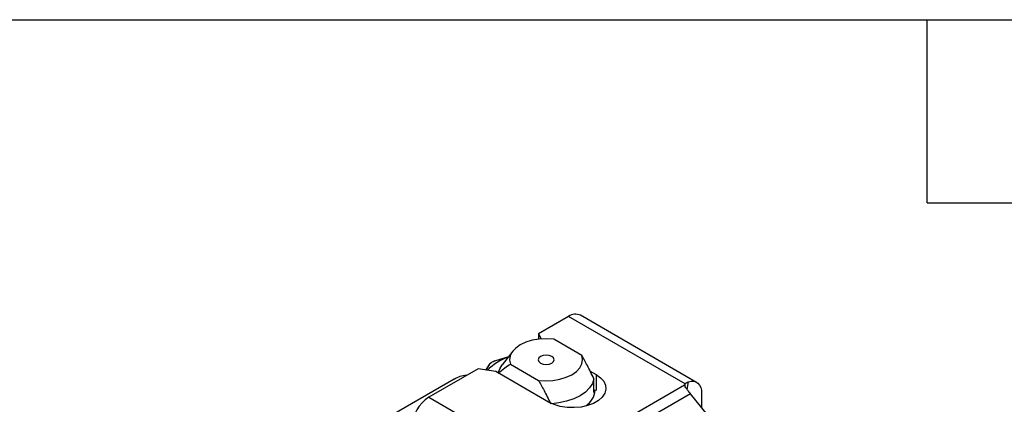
# Model space of a CAD drawing. Header units: inches. Extents: x 0.7 to 32.2, y 0.7 to 24.8.
# Tile 11 of 12: x 24.3 to 29.2, y 22.9 to 24.8. Entities that reach past the tile are written whole.
import ezdxf

# ---------------------------------------------------------------- set-up
doc = ezdxf.new("R2010")
doc.units = ezdxf.units.IN
doc.header["$LTSCALE"] = 3
doc.header["$MEASUREMENT"] = 0
doc.linetypes.add('SLD-Solid', pattern=[0])
doc.layers.add('TEXT', color=140, linetype='SLD-Solid', lineweight=25)

msp = doc.modelspace()

# ---------------------------------------------------------------- linework, layer by layer
for p, q in [((27.0363, 23.2921), (26.8891, 23.2071)), ((27.6089, 22.9615), (27.0363, 23.2921)), ((27.6661, 22.9684), (27.0954, 23.2979)), ((26.8891, 23.2071), (26.9008, 23.1819)), ((26.8891, 23.2071), (26.8891, 23.1808)), ((27.101, 23.101), (26.9631, 23.1806)), ((26.6736, 23.0734), (26.7421, 23.0962)), ((26.7618, 23.1216), (26.7099, 23.0547)), ((26.6464, 23.0545), (26.6296, 23.029)), ((26.6298, 23.0289), (26.6511, 23.0604)), ((26.7501, 23.0577), (26.888, 22.9781)), ((26.591, 23.0349), (26.3491, 22.8953)), ((26.6788, 23.0214), (26.591, 23.0349)), ((26.9377, 22.8719), (26.6788, 23.0214)), ((27.142, 23.024), (27.1715, 23.0069)), ((27.1715, 23.0069), (27.1715, 22.9277)), ((26.4731, 22.9839), (26.127, 22.7841)), ((27.0255, 22.6211), (27.606, 22.9562)), ((27.1607, 22.9191), (27.1607, 22.9862)), ((27.6089, 22.9498), (27.6089, 22.9615)), ((27.619, 22.9338), (27.6255, 22.9709)), ((27.6359, 22.9123), (27.0791, 22.5909)), ((27.1607, 22.9328), (27.1651, 22.9302)), ((27.7189, 22.809), (27.6359, 22.9123)), ((27.6905, 22.9144), (27.6905, 22.8444)), ((26.3491, 22.8953), (26.9198, 22.5659))]:
    msp.add_line(p, q)
at = {"flags": 128}
for points in [[(26.9631, 23.1806), (26.9276, 23.1829), (26.8921, 23.1811), (26.8579, 23.1753), (26.8263, 23.1657), (26.7987, 23.1526), (26.7761, 23.1367), (26.7594, 23.1185), (26.7493, 23.0987), (26.7462, 23.0782), (26.7501, 23.0577)], [(26.8977, 23.0954), (26.8892, 23.0881), (26.8862, 23.0794), (26.8892, 23.0707), (26.8977, 23.0633), (26.9105, 23.0584), (26.9256, 23.0566), (26.9406, 23.0584), (26.9534, 23.0633), (26.9619, 23.0707), (26.9649, 23.0794), (26.9619, 23.0881), (26.9534, 23.0954), (26.9406, 23.1004), (26.9256, 23.1021), (26.9105, 23.1004), (26.8977, 23.0954)], [(26.888, 22.9781), (26.9235, 22.9758), (26.959, 22.9776), (26.9932, 22.9835), (27.0248, 22.9931), (27.0524, 23.0061), (27.075, 23.0221), (27.0917, 23.0403), (27.1018, 23.0601), (27.1049, 23.0806), (27.101, 23.101)], [(26.6908, 23.0144), (26.6977, 23.035), (26.7099, 23.0547)], [(27.1715, 23.0069), (27.1933, 22.9914), (27.209, 22.9736), (27.2179, 22.9543), (27.2197, 22.9344), (27.2143, 22.9147), (27.2019, 22.8961), (27.1831, 22.8793), (27.1587, 22.8652), (27.1297, 22.8543), (27.0974, 22.8472), (27.0633, 22.8441), (27.0287, 22.8451), (26.9954, 22.8503), (26.9646, 22.8593), (26.9377, 22.8719)], [(27.1607, 22.9862), (27.1534, 22.963), (27.1393, 22.941), (27.1188, 22.9206), (27.0926, 22.9026), (27.0614, 22.8874), (27.0261, 22.8756), (26.9879, 22.8675), (26.954, 22.8636)], [(27.6255, 22.9709), (27.6389, 22.9737), (27.6514, 22.9735), (27.6626, 22.9702), (27.6723, 22.964), (27.6801, 22.955), (27.6858, 22.9435), (27.6894, 22.9299), (27.6905, 22.9144)]]:
    msp.add_lwpolyline(points, dxfattribs=at)
for centre, radius, start, end in [((27.0709, 23.2438), 0.0594, 65.6929, 125.6176), ((26.8358, 22.826), 0.2834, 109.9412, 134.5839), ((27.622, 22.9512), 0.0167, 141.6053, 162.4667), ((27.0584, 22.9424), 0.1098, 304.4619, 353.5111), ((27.4875, 22.793), 0.1904, 38.7944, 39.2038), ((26.4469, 22.7424), 0.1815, 122.6055, 177.3945)]:
    msp.add_arc(centre, radius, start, end)
for points, knots in [([(27.1607, 22.9862), (27.1492, 23.0107), (27.1386, 23.032), (27.1189, 23.0699), (27.1098, 23.0864), (27.101, 23.101)], [0, 0, 0, 0, 0.5, 0.5, 1, 1, 1, 1]), ([(26.6478, 23.0581), (26.6475, 23.0576), (26.6467, 23.0565), (26.6465, 23.0552), (26.6464, 23.0545)], [0, 0, 0, 0, 0.4900703, 1, 1, 1, 1]), ([(26.6735, 23.0734), (26.6706, 23.0722), (26.6649, 23.0699), (26.6573, 23.0659), (26.6512, 23.0619), (26.649, 23.0594), (26.6478, 23.0581)], [0, 0, 0, 0, 0.2452349, 0.4939744, 0.7461857, 1, 1, 1, 1]), ([(26.6511, 23.0604), (26.6505, 23.0602), (26.6493, 23.0596), (26.6482, 23.0588), (26.6478, 23.0582), (26.6478, 23.0581)], [0, 0, 0, 0, 0.4906506, 0.9812927, 1, 1, 1, 1]), ([(26.6904, 23.0118), (26.7019, 23.023), (26.7125, 23.0321), (26.7322, 23.0473), (26.7413, 23.0532), (26.7501, 23.0577)], [0, 0, 0, 0, 0.5, 0.5, 1, 1, 1, 1]), ([(26.5356, 23.003), (26.5239, 23.0017), (26.5015, 22.9991), (26.4827, 22.9879), (26.4738, 22.9826)], [0, 0, 0, 0, 0.522693, 1, 1, 1, 1]), ([(26.888, 22.9781), (26.8968, 22.9635), (26.906, 22.9469), (26.9257, 22.9091), (26.9362, 22.8877), (26.9478, 22.8632)], [0, 0, 0, 0, 0.5, 0.5, 1, 1, 1, 1]), ([(27.6351, 22.9134), (27.6285, 22.9215), (27.6224, 22.9291), (27.6118, 22.9435), (27.6075, 22.9501), (27.606, 22.9562)], [0, 0, 0, 0, 0.5, 0.5, 1, 1, 1, 1]), ([(27.6089, 22.9615), (27.609, 22.9617), (27.6093, 22.962), (27.6098, 22.9624), (27.6104, 22.9628), (27.6109, 22.9632), (27.6114, 22.9636), (27.6119, 22.964), (27.6124, 22.9644), (27.613, 22.9647), (27.6135, 22.9651), (27.6141, 22.9655), (27.6146, 22.9658), (27.6152, 22.9662), (27.6158, 22.9665), (27.6163, 22.9669), (27.6169, 22.9672), (27.6175, 22.9675), (27.6181, 22.9678), (27.6187, 22.9681), (27.6193, 22.9684), (27.6199, 22.9687), (27.6205, 22.969), (27.6211, 22.9692), (27.6217, 22.9695), (27.6223, 22.9697), (27.623, 22.97), (27.6236, 22.9702), (27.6242, 22.9704), (27.6249, 22.9707), (27.6253, 22.9708), (27.6255, 22.9709)], [0, 0, 0, 0, 0.0043847, 0.0087836, 0.0131962, 0.0176219, 0.0220602, 0.0265103, 0.0309717, 0.0354438, 0.0399261, 0.044418, 0.0489188, 0.053428, 0.057945, 0.0624693, 0.0670004, 0.0715376, 0.0760805, 0.0806284, 0.085181, 0.0897377, 0.094298, 0.0988615, 0.1034277, 0.1079962, 0.1125665, 0.1171383, 0.1217112, 0.1262848, 0.1308588, 0.1308588, 0.1308588, 0.1308588])]:
    msp.add_open_spline(points, degree=3, knots=knots)
msp.add_open_spline([(26.6511, 23.0604), (26.6526, 23.0623), (26.6584, 23.0668), (26.6684, 23.0714), (26.6736, 23.0734)], degree=3)
at = {"layer": 'TEXT'}
for p, q in [((0.75, 24.75), (32.25, 24.75)), ((28.8, 23.85), (28.8, 24.75)), ((28.8, 23.85), (29.7, 23.85))]:
    msp.add_line(p, q, dxfattribs=at)

doc.saveas('drawing.dxf')
